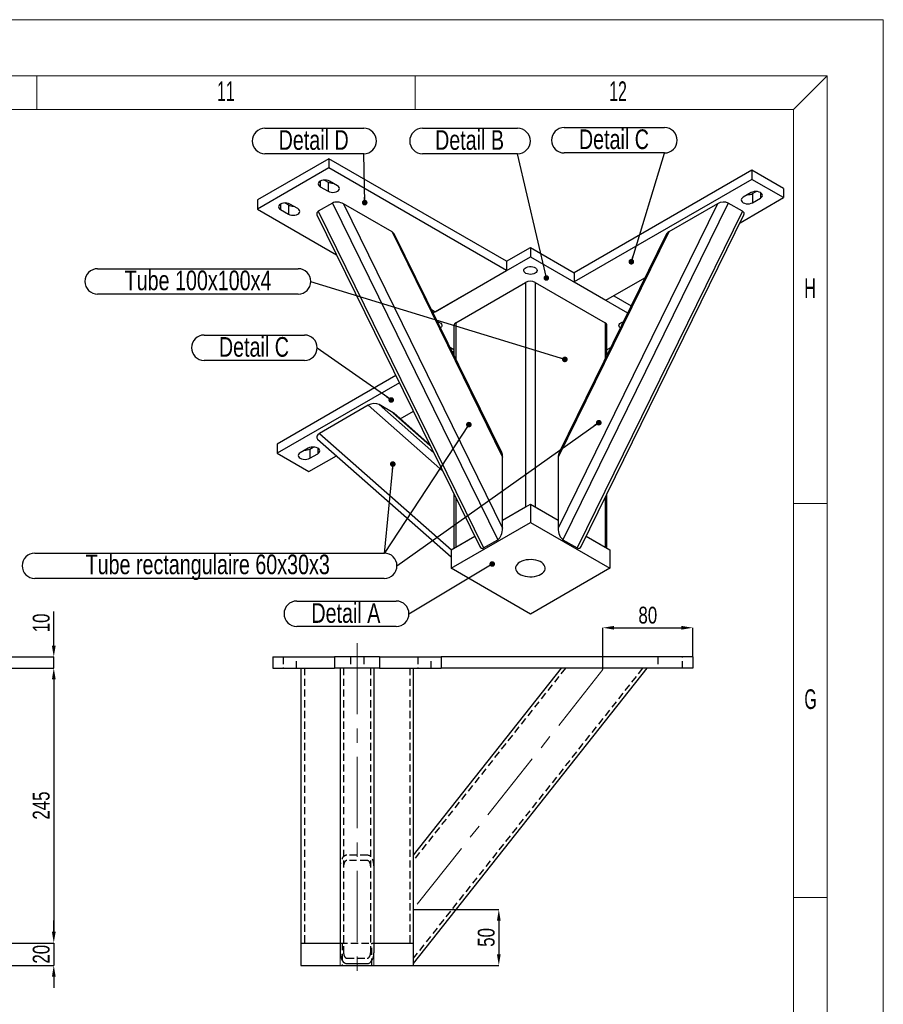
# Model space of a CAD drawing. Header units: millimetres. Extents: x 0 to 841, y 0 to 594.
# Tile 14 of 14: x 687 to 841, y 418 to 594. Entities that reach past the tile are written whole.
import ezdxf

# ---------------------------------------------------------------- set-up
doc = ezdxf.new("R2010")
doc.units = ezdxf.units.MM
doc.header["$PDSIZE"] = -1
doc.linetypes.add('CENTERX2', pattern=[20.32, 12.7, -2.54, 2.54, -2.54])
doc.linetypes.add('HIDDEN', pattern=[1.905, 1.27, -0.635])
for name, color, linetype in [('COTES', 1, 'Continuous'), ('NOTES', 6, 'Continuous'), ('TRAIT-MIXTES', 3, 'CENTERX2'), ('TRAIT-TIRET', 2, 'HIDDEN')]:
    doc.layers.add(name, color=color, linetype=linetype)
doc.layers.add('TRAIT-FORT', color=4, linetype='Continuous', lineweight=25)
doc.styles.add('SLDTEXTSTYLE0', font='TXT', dxfattribs={"width": 0.75})
doc.styles.add('SLDTEXTSTYLE1', font='TXT', dxfattribs={"width": 0.605})
doc.dimstyles.new('SLDDIMSTYLE0', dxfattribs={"dimtxt": 3, "dimasz": 2, "dimexe": 0, "dimexo": 0.0625, "dimgap": 0.75, "dimtad": 1, "dimlfac": 5, "dimrnd": 1e-09, "dimzin": 12, "dimdsep": 46, "dimtxsty": 'SLDTEXTSTYLE0', "dimsah": 1, "dimcen": 0.09, "dimadec": 0, "dimazin": 3, "dimtfac": 1, "dimtofl": 0, "dimtmove": 0, "dimatfit": 3, "dimfxl": 1, "dimfrac": 2, "dimtolj": 1, "dimtzin": 12, "dimarcsym": 0})
doc.dimstyles.new('SLDDIMSTYLE1', dxfattribs={"dimtxt": 3, "dimasz": 2, "dimexe": 0, "dimexo": 0.0625, "dimgap": 0.75, "dimtad": 1, "dimlfac": 5, "dimrnd": 1e-09, "dimzin": 12, "dimdsep": 46, "dimtxsty": 'SLDTEXTSTYLE0', "dimsah": 1, "dimcen": 0.09, "dimadec": 0, "dimazin": 3, "dimtfac": 1, "dimtmove": 0, "dimatfit": 0, "dimfxl": 1, "dimfrac": 2, "dimtolj": 1, "dimtzin": 12, "dimarcsym": 0})
doc.dimstyles.new('SLDDIMSTYLE2', dxfattribs={"dimtxt": 0.18, "dimasz": 1, "dimexe": 0, "dimexo": 0.0625, "dimgap": 0, "dimtad": 0, "dimtih": 1, "dimtoh": 1, "dimdec": 0, "dimrnd": 1e-09, "dimzin": 0, "dimdsep": 46, "dimtxsty": 'Standard', "dimblk1": 'DOT', "dimblk2": 'DOT', "dimsah": 1, "dimcen": 0.09, "dimadec": 0, "dimazin": 0, "dimtfac": 1, "dimtdec": 0, "dimtofl": 0, "dimtmove": 0, "dimatfit": 3, "dimldrblk": 'DOT', "dimfxl": 1, "dimfrac": 2, "dimtolj": 1, "dimtzin": 0, "dimarcsym": 0})

# ---------------------------------------------------------------- blocks, each defined once
blk = doc.blocks.new('SW_NOTE_27')
at = {"layer": 'NOTES', "color": 0}
for p, q in [((-16.98, 4.57), (0, 4.57)), ((0, 0.05), (-16.98, 0.05))]:
    blk.add_line(p, q, dxfattribs=at)
for centre, start, end in [((-16.98, 2.31), 90, 270), ((0, 2.31), 270, 90)]:
    blk.add_arc(centre, 2.26, start, end, dxfattribs=at)
at = {"layer": 'NOTES', "color": 0, "insert": (-8.57, 4.24), "char_height": 3.5, "attachment_point": 2, "style": 'SLDTEXTSTYLE0'}
blk.add_mtext('Detail B', dxfattribs=at)
blk = doc.blocks.new('_Dot')
at = {"color": 0, "linetype": 'ByBlock', "lineweight": -2}
blk.add_line((-0.5, 0), (-1, 0), dxfattribs=at)
at = {"color": 0, "linetype": 'ByBlock', "const_width": 0.5}
blk.add_lwpolyline([(-0.25, 0, 1), (0.25, 0, 1)], format="xyb", close=True, dxfattribs=at)
blk = doc.blocks.new('SW_NOTE_28')
at = {"layer": 'NOTES', "color": 0}
for p, q in [((-17.61, 4.57), (0, 4.57)), ((0, 0.05), (-17.61, 0.05))]:
    blk.add_line(p, q, dxfattribs=at)
for centre, start, end in [((-17.61, 2.31), 90, 270), ((0, 2.31), 270, 90)]:
    blk.add_arc(centre, 2.26, start, end, dxfattribs=at)
at = {"layer": 'NOTES', "color": 0, "insert": (-8.93, 4.24), "char_height": 3.5, "attachment_point": 2, "style": 'SLDTEXTSTYLE0'}
blk.add_mtext('Detail D', dxfattribs=at)
blk = doc.blocks.new('SW_NOTE_29')
at = {"layer": 'NOTES', "color": 0}
for p, q in [((-17.86, 4.57), (0, 4.57)), ((0, 0.05), (-17.86, 0.05))]:
    blk.add_line(p, q, dxfattribs=at)
for centre, start, end in [((-17.86, 2.31), 90, 270), ((0, 2.31), 270, 90)]:
    blk.add_arc(centre, 2.26, start, end, dxfattribs=at)
at = {"layer": 'NOTES', "color": 0, "insert": (-9.01, 4.25), "char_height": 3.5, "attachment_point": 2, "style": 'SLDTEXTSTYLE0'}
blk.add_mtext('Detail C', dxfattribs=at)
blk = doc.blocks.new('SW_NOTE_30')
at = {"layer": 'NOTES', "color": 0}
for p, q in [((-20.13, 2.31), (-2.26, 2.31)), ((-2.26, -2.22), (-20.13, -2.22))]:
    blk.add_line(p, q, dxfattribs=at)
for centre, start, end in [((-20.13, 0.05), 90, 270), ((-2.26, 0.05), 270, 90)]:
    blk.add_arc(centre, 2.26, start, end, dxfattribs=at)
at = {"layer": 'NOTES', "color": 0, "insert": (-11.27, 1.95), "char_height": 3.5, "attachment_point": 2, "style": 'SLDTEXTSTYLE0'}
blk.add_mtext('Detail C', dxfattribs=at)
blk = doc.blocks.new('SW_NOTE_31')
at = {"layer": 'NOTES', "color": 0}
for p, q in [((-20, 2.31), (-2.26, 2.31)), ((-2.26, -2.22), (-20, -2.22))]:
    blk.add_line(p, q, dxfattribs=at)
for centre, start, end in [((-20, 0.05), 90, 270), ((-2.26, 0.05), 270, 90)]:
    blk.add_arc(centre, 2.26, start, end, dxfattribs=at)
at = {"layer": 'NOTES', "color": 0, "insert": (-11.24, 1.93), "char_height": 3.5, "attachment_point": 2, "style": 'SLDTEXTSTYLE0'}
blk.add_mtext('Detail A', dxfattribs=at)
blk = doc.blocks.new('SW_NOTE_32')
at = {"layer": 'NOTES', "color": 0}
for p, q in [((-64.53, 2.31), (-2.26, 2.31)), ((-2.26, -2.22), (-64.53, -2.22))]:
    blk.add_line(p, q, dxfattribs=at)
for centre, start, end in [((-64.53, 0.05), 90, 270), ((-2.26, 0.05), 270, 90)]:
    blk.add_arc(centre, 2.26, start, end, dxfattribs=at)
at = {"layer": 'NOTES', "color": 0, "insert": (-33.72, 2.05), "char_height": 3.5, "attachment_point": 2, "style": 'SLDTEXTSTYLE0'}
blk.add_mtext('Tube rectangulaire 60x30x3', dxfattribs=at)
blk = doc.blocks.new('SW_NOTE_33')
at = {"layer": 'NOTES', "color": 0}
for p, q in [((-37.99, 2.31), (-2.26, 2.31)), ((-2.26, -2.22), (-37.99, -2.22))]:
    blk.add_line(p, q, dxfattribs=at)
for centre, start, end in [((-37.99, 0.05), 90, 270), ((-2.26, 0.05), 270, 90)]:
    blk.add_arc(centre, 2.26, start, end, dxfattribs=at)
at = {"layer": 'NOTES', "color": 0, "insert": (-20.1, 1.98), "char_height": 3.5, "attachment_point": 2, "style": 'SLDTEXTSTYLE0'}
blk.add_mtext('Tube 100x100x4', dxfattribs=at)
blk = doc.blocks.new('_D_93')
at = {"layer": 'COTES', "color": 0, "lineweight": -2, "transparency": 16777216}
for p, q in [((693.19, 431.35), (693.19, 433.35)), ((635.76, 429.35), (693.19, 429.35)), ((693.19, 429.35), (693.19, 425.35)), ((635.76, 425.35), (693.19, 425.35)), ((693.19, 423.35), (693.19, 421.35))]:
    blk.add_line(p, q, dxfattribs=at)
at = {"layer": 'COTES', "color": 0, "transparency": 16777216}
for points in [[(692.86, 431.35), (693.53, 431.35), (693.19, 429.35)], [(692.86, 423.35), (693.53, 423.35), (693.19, 425.35)]]:
    blk.add_solid(points, dxfattribs=at)
at = {"layer": 'Defpoints', "color": 0, "transparency": 16777216}
for p in [(635.7, 429.35), (635.7, 425.35), (693.19, 425.35)]:
    blk.add_point(p, dxfattribs=at)
at = {"layer": 'COTES', "color": 0, "transparency": 16777216, "insert": (689.44, 427.35), "char_height": 3, "attachment_point": 2, "rotation": 90, "style": 'SLDTEXTSTYLE0'}
blk.add_mtext('\\A1;20', dxfattribs=at)
blk = doc.blocks.new('_D_94')
at = {"layer": 'COTES', "color": 0, "lineweight": -2, "transparency": 16777216}
for p, q in [((693.19, 482.35), (693.19, 488.47)), ((685.56, 480.35), (693.19, 480.35)), ((693.19, 478.35), (693.19, 480.35)), ((685.56, 478.35), (693.19, 478.35)), ((693.19, 476.35), (693.19, 474.35))]:
    blk.add_line(p, q, dxfattribs=at)
at = {"layer": 'COTES', "color": 0, "transparency": 16777216}
for points in [[(692.86, 482.35), (693.53, 482.35), (693.19, 480.35)], [(692.86, 476.35), (693.53, 476.35), (693.19, 478.35)]]:
    blk.add_solid(points, dxfattribs=at)
at = {"layer": 'Defpoints', "color": 0, "transparency": 16777216}
for p in [(685.5, 480.35), (685.5, 478.35), (693.19, 478.35)]:
    blk.add_point(p, dxfattribs=at)
at = {"layer": 'COTES', "color": 0, "transparency": 16777216, "insert": (689.44, 486.41), "char_height": 3, "attachment_point": 2, "rotation": 90, "style": 'SLDTEXTSTYLE0'}
blk.add_mtext('\\A1;10', dxfattribs=at)
blk = doc.blocks.new('_D_95')
at = {"layer": 'COTES', "color": 0, "lineweight": -2, "transparency": 16777216}
for p, q in [((685.56, 478.35), (693.19, 478.35)), ((693.19, 476.35), (693.19, 431.35)), ((635.76, 429.35), (693.19, 429.35))]:
    blk.add_line(p, q, dxfattribs=at)
at = {"layer": 'COTES', "color": 0, "transparency": 16777216}
for points in [[(692.86, 476.35), (693.53, 476.35), (693.19, 478.35)], [(692.86, 431.35), (693.53, 431.35), (693.19, 429.35)]]:
    blk.add_solid(points, dxfattribs=at)
at = {"layer": 'Defpoints', "color": 0, "transparency": 16777216}
for p in [(685.5, 478.35), (635.7, 429.35), (693.19, 429.35)]:
    blk.add_point(p, dxfattribs=at)
at = {"layer": 'COTES', "color": 0, "transparency": 16777216, "insert": (689.44, 453.85), "char_height": 3, "attachment_point": 2, "rotation": 90, "style": 'SLDTEXTSTYLE0'}
blk.add_mtext('\\A1;245', dxfattribs=at)
blk = doc.blocks.new('_D_96')
at = {"layer": 'COTES', "color": 0, "lineweight": -2, "transparency": 16777216}
for p, q in [((757.3, 435.35), (772.49, 435.35)), ((772.49, 433.35), (772.49, 427.35)), ((757.3, 425.35), (772.49, 425.35))]:
    blk.add_line(p, q, dxfattribs=at)
at = {"layer": 'COTES', "color": 0, "transparency": 16777216}
for points in [[(772.16, 433.35), (772.82, 433.35), (772.49, 435.35)], [(772.16, 427.35), (772.82, 427.35), (772.49, 425.35)]]:
    blk.add_solid(points, dxfattribs=at)
at = {"layer": 'Defpoints', "color": 0, "transparency": 16777216}
for p in [(757.24, 435.35), (757.24, 425.35), (772.49, 425.35)]:
    blk.add_point(p, dxfattribs=at)
at = {"layer": 'COTES', "color": 0, "transparency": 16777216, "insert": (768.74, 430.35), "char_height": 3, "attachment_point": 2, "rotation": 90, "style": 'SLDTEXTSTYLE0'}
blk.add_mtext('\\A1;50', dxfattribs=at)
blk = doc.blocks.new('_D_97')
at = {"layer": 'COTES', "color": 0, "lineweight": -2, "transparency": 16777216}
for p, q in [((791.04, 478.15), (791.04, 485.55)), ((793.04, 485.55), (805.04, 485.55)), ((807.04, 480.41), (807.04, 485.55))]:
    blk.add_line(p, q, dxfattribs=at)
at = {"layer": 'COTES', "color": 0, "transparency": 16777216}
for points in [[(793.04, 485.88), (793.04, 485.21), (791.04, 485.55)], [(805.04, 485.88), (805.04, 485.21), (807.04, 485.55)]]:
    blk.add_solid(points, dxfattribs=at)
at = {"layer": 'Defpoints', "color": 0, "transparency": 16777216}
for p in [(807.04, 485.55), (807.04, 480.35), (791.04, 478.09)]:
    blk.add_point(p, dxfattribs=at)
at = {"layer": 'COTES', "color": 0, "transparency": 16777216, "insert": (799.04, 489.3), "char_height": 3, "attachment_point": 2, "style": 'SLDTEXTSTYLE0'}
blk.add_mtext('\\A1;80', dxfattribs=at)

msp = doc.modelspace()

# ---------------------------------------------------------------- linework, layer by layer
at = {"lineweight": 18}
for p, q in [((841.001, 593.9431), (0.001, 593.9431)), ((841.001, -0.0569), (841.001, 593.9431)), ((831.001, 583.9431), (10.001, 583.9431)), ((690.168, 577.9431), (690.168, 583.9431)), ((757.5847, 577.9431), (757.5847, 583.9431)), ((825.001, 577.9431), (831.001, 583.9431)), ((831.001, 9.9431), (831.001, 583.9431)), ((16.001, 577.9431), (825.001, 577.9431)), ((825.0417, 577.9102), (555.3612, 577.9102)), ((825.001, 15.9431), (825.001, 577.9431)), ((831.001, 507.6931), (825.001, 507.6931)), ((831.001, 437.4431), (825.001, 437.4431)), ((744.2384, 429.3452), (744.2384, 425.3452)), ((750.2384, 429.3452), (750.2384, 425.3452))]:
    msp.add_line(p, q, dxfattribs=at)
at = {"layer": 'TRAIT-FORT', "lineweight": 25}
for p, q in [((742.2016, 569.1579), (729.4736, 561.8102)), ((742.2016, 569.1579), (742.2016, 567.5248)), ((773.8799, 550.8703), (742.2016, 569.1579)), ((742.2016, 567.5248), (729.4736, 560.1771)), ((773.8799, 549.2373), (742.2016, 567.5248)), ((817.5791, 567.1169), (785.9008, 548.8293)), ((817.5791, 567.1169), (817.5791, 565.4838)), ((823.236, 563.8512), (817.5791, 567.1169)), ((741.4281, 565.3591), (742.0601, 564.9942)), ((817.5791, 565.4838), (785.9008, 547.1962)), ((823.236, 562.2181), (817.5791, 565.4838)), ((740.6459, 565.1572), (740.6459, 564.1775)), ((740.6459, 564.1775), (742.0601, 563.3611)), ((742.0601, 564.9942), (742.0601, 563.3611)), ((743.7572, 564.3408), (742.343, 565.1572)), ((823.236, 563.8512), (823.236, 562.2181)), ((729.4736, 561.8102), (729.4736, 560.1771)), ((815.4703, 557.7351), (823.236, 562.2181)), ((817.4377, 563.1162), (816.0235, 562.2998)), ((817.7206, 562.9532), (818.3526, 563.318)), ((817.7206, 562.9532), (817.7206, 561.3201)), ((817.7206, 561.3201), (819.1348, 562.1365)), ((819.1348, 563.1162), (819.1348, 562.1365)), ((729.4736, 560.1771), (743.57, 552.0395)), ((733.5749, 561.0752), (733.5749, 560.0955)), ((733.5749, 560.0955), (734.9891, 559.2791)), ((734.3571, 561.277), (734.9891, 560.9122)), ((734.9891, 560.9122), (734.9891, 559.2791)), ((736.6861, 560.2588), (735.2719, 561.0752)), ((742.874, 561.2585), (740.3284, 559.7889)), ((742.874, 561.2585), (772.3243, 501.2469)), ((744.8043, 561.1238), (773.1728, 503.3165)), ((753.4581, 556.1281), (744.8043, 561.1238)), ((811.4409, 561.1238), (783.0723, 503.3165)), ((813.3712, 561.2585), (783.9209, 501.2469)), ((811.4409, 561.1238), (802.787, 556.1281)), ((815.9167, 559.7889), (813.3712, 561.2585)), ((740.0915, 559.1276), (769.0875, 500.0419)), ((740.3284, 559.7889), (769.7787, 499.7774)), ((815.9167, 559.7889), (786.4664, 499.7774)), ((787.1577, 500.0419), (816.1536, 559.1276)), ((753.4581, 556.1281), (773.1728, 515.955)), ((773.0155, 516.7804), (753.9282, 555.6751)), ((802.787, 556.1281), (783.0723, 515.955)), ((802.3169, 555.6751), (783.2296, 516.7804)), ((773.8799, 550.8703), (778.1226, 553.3196)), ((778.1226, 553.3196), (778.1226, 551.6865)), ((778.1226, 553.3196), (785.9008, 548.8293)), ((760.7946, 541.6833), (778.1226, 551.6865)), ((778.1226, 551.6865), (795.4505, 541.6833)), ((773.8799, 550.8703), (773.8799, 549.2373)), ((761.152, 541.8896), (773.8799, 549.2373)), ((785.9008, 548.8293), (785.9008, 547.1962)), ((791.5576, 543.9306), (798.5282, 547.9546)), ((764.829, 539.9302), (777.2741, 547.1146)), ((777.2741, 547.1146), (777.2741, 507.1041)), ((778.9711, 547.1146), (778.9711, 507.1041)), ((778.9711, 547.1146), (791.4162, 539.9302)), ((785.9008, 547.1962), (791.5576, 543.9306)), ((792.9721, 544.7471), (796.075, 542.9558)), ((760.5121, 542.259), (761.152, 541.8896)), ((764.4775, 539.4404), (764.4775, 534.1786)), ((764.829, 539.9302), (764.829, 533.4624)), ((791.4162, 539.9302), (791.4162, 533.4624)), ((791.7677, 534.1786), (791.7677, 539.4404)), ((764.4775, 535.0714), (763.8662, 535.4243)), ((792.379, 535.4243), (791.7677, 535.0714)), ((764.4775, 534.8289), (764.2288, 534.6853)), ((754.1425, 530.4957), (733.0092, 518.2957)), ((754.767, 529.2231), (733.0092, 516.6626)), ((749.2155, 525.2019), (740.5616, 520.2061)), ((749.2155, 525.2019), (762.4962, 513.473)), ((753.6913, 523.867), (751.1458, 525.3365)), ((751.1458, 525.3365), (760.9032, 516.7193)), ((753.6913, 523.867), (760.2288, 518.0934)), ((760.2105, 518.1308), (753.8146, 523.7793)), ((754.9357, 522.7892), (757.2646, 524.1337)), ((740.5616, 520.2061), (764.0448, 499.467)), ((733.0092, 518.2957), (733.0092, 516.6626)), ((740.2052, 519.1795), (763.9804, 498.1824)), ((733.0092, 516.6626), (738.666, 513.3969)), ((738.5246, 517.5606), (737.1104, 516.7442)), ((738.666, 513.3969), (743.5562, 516.22)), ((738.8074, 517.3976), (739.4395, 517.7625)), ((738.8074, 517.3976), (738.8074, 515.7645)), ((738.8074, 515.7645), (740.2217, 516.5809)), ((740.2217, 517.5606), (740.2217, 516.5809)), ((773.1728, 503.3165), (773.1728, 515.955)), ((783.0723, 515.955), (783.0723, 503.3165)), ((764.4775, 509.4357), (764.4775, 499.7168)), ((791.7677, 499.7168), (791.7677, 509.4357)), ((764.829, 508.7195), (764.829, 499.9197)), ((773.1728, 504.7365), (778.1226, 507.5939)), ((778.1226, 507.5939), (778.1226, 504.3278)), ((778.1226, 507.5939), (783.0723, 504.7365)), ((791.4162, 508.7195), (791.4162, 499.9197)), ((773.1728, 504.7365), (777.2741, 507.1041)), ((778.9711, 507.1041), (783.0723, 504.7365)), ((763.9804, 496.1637), (778.1226, 504.3278)), ((778.1226, 504.3278), (792.2647, 496.1637)), ((763.9804, 499.4299), (768.1941, 501.8623)), ((764.829, 499.9197), (768.1941, 501.8623)), ((769.7787, 499.7774), (772.3243, 501.2469)), ((783.9209, 501.2469), (786.4664, 499.7774)), ((788.0511, 501.8623), (792.2647, 499.4299)), ((788.0511, 501.8623), (791.4162, 499.9197)), ((763.9804, 499.4299), (763.9804, 496.1637)), ((792.2647, 499.4299), (792.2647, 496.1637)), ((778.1226, 487.9996), (763.9804, 496.1637)), ((792.2647, 496.1637), (778.1226, 487.9996)), ((732.2384, 480.3452), (732.2384, 478.3452)), ((732.2384, 480.3452), (743.2384, 480.3452)), ((743.2384, 480.3452), (743.2384, 478.3452)), ((751.2384, 480.3452), (743.2384, 480.3452)), ((751.2384, 480.3452), (751.2384, 478.3452)), ((751.2384, 480.3452), (762.2384, 480.3452)), ((762.2384, 480.3452), (762.2384, 478.3452)), ((807.0384, 480.3452), (762.2384, 480.3452)), ((807.0384, 480.3452), (807.0384, 478.3452)), ((732.2384, 478.3452), (743.2384, 478.3452)), ((737.2384, 478.3452), (737.2384, 429.3452)), ((751.2384, 478.3452), (743.2384, 478.3452)), ((744.2384, 478.3452), (744.2384, 427.6062)), ((750.2384, 478.3452), (750.2384, 427.6062)), ((751.2384, 478.3452), (762.2384, 478.3452)), ((757.2384, 478.3452), (757.2384, 429.3452)), ((798.8874, 478.3452), (757.2384, 425.6715)), ((783.5894, 478.3452), (757.2384, 445.019)), ((807.0384, 478.3452), (762.2384, 478.3452)), ((737.2384, 429.3452), (744.2384, 429.3452)), ((737.2384, 429.3452), (737.2384, 425.3452)), ((738.4384, 429.3452), (744.2384, 429.3452)), ((750.2384, 429.3452), (757.2384, 429.3452)), ((750.2384, 429.3452), (756.0384, 429.3452)), ((757.2384, 429.3452), (757.2384, 425.3452)), ((737.2384, 425.3452), (757.2384, 425.3452)), ((745.4384, 425.6715), (749.0384, 425.6715))]:
    msp.add_line(p, q, dxfattribs=at)
at = {"layer": 'TRAIT-FORT', "lineweight": 25, "flags": 128}
for points in [[(742.343, 565.1572), (742.0945, 565.2673), (741.805, 565.3365), (741.4945, 565.3601), (741.1839, 565.3365), (740.8945, 565.2673), (740.6459, 565.1572), (740.4552, 565.0137), (740.3353, 564.8467), (740.2945, 564.6674), (740.3353, 564.4881), (740.4552, 564.321), (740.6459, 564.1775)], [(742.0601, 563.3611), (742.3087, 563.251), (742.5981, 563.1818), (742.9087, 563.1582), (743.2192, 563.1818), (743.5087, 563.251), (743.7572, 563.3611), (743.9479, 563.5046), (744.0678, 563.6717), (744.1087, 563.851), (744.0678, 564.0303), (743.9479, 564.1973), (743.7572, 564.3408)], [(816.0235, 562.2998), (815.8328, 562.1563), (815.7129, 561.9892), (815.672, 561.8099), (815.7129, 561.6306), (815.8328, 561.4636), (816.0235, 561.3201), (816.272, 561.21), (816.5615, 561.1408), (816.872, 561.1172), (817.1826, 561.1408), (817.472, 561.21), (817.7206, 561.3201)], [(819.1348, 562.1365), (819.3255, 562.28), (819.4454, 562.4471), (819.4862, 562.6263), (819.4454, 562.8056), (819.3255, 562.9727), (819.1348, 563.1162), (818.8862, 563.2263), (818.5968, 563.2955), (818.2862, 563.3191), (817.9757, 563.2955), (817.6862, 563.2263), (817.4377, 563.1162)], [(735.2719, 561.0752), (735.0234, 561.1853), (734.734, 561.2545), (734.4234, 561.2781), (734.1128, 561.2545), (733.8234, 561.1853), (733.5749, 561.0752), (733.3842, 560.9317), (733.2643, 560.7646), (733.2234, 560.5853), (733.2643, 560.406), (733.3842, 560.239), (733.5749, 560.0955)], [(734.9891, 559.2791), (735.2376, 559.169), (735.527, 559.0998), (735.8376, 559.0762), (736.1482, 559.0998), (736.4376, 559.169), (736.6861, 559.2791), (736.8768, 559.4225), (736.9967, 559.5896), (737.0376, 559.7689), (736.9967, 559.9482), (736.8768, 560.1153), (736.6861, 560.2588)], [(778.9711, 548.7474), (778.7334, 548.641), (778.4574, 548.572), (778.1603, 548.5448), (777.8608, 548.5612), (777.5778, 548.62), (777.329, 548.7176), (777.1301, 548.8479), (776.9935, 549.0026), (776.9279, 549.1721), (776.9374, 549.3456), (777.0213, 549.5124), (777.1744, 549.6618), (777.3871, 549.7846), (777.646, 549.873), (777.9349, 549.9215), (778.2355, 549.9269), (778.5291, 549.889), (778.7971, 549.8102), (779.0227, 549.6954), (779.1918, 549.5518), (779.2937, 549.3884), (779.322, 549.2155), (779.2749, 549.044), (779.1555, 548.8846), (778.9711, 548.7474)], [(761.5774, 540.0881), (761.6968, 540.0576), (761.9456, 539.96), (762.1445, 539.8297), (762.2811, 539.675), (762.3467, 539.5055), (762.3372, 539.332), (762.2533, 539.1652), (762.1028, 539.0177)], [(794.1424, 539.0177), (794.0239, 539.1259), (793.922, 539.2892), (793.8937, 539.4621), (793.9408, 539.6336), (794.0603, 539.793), (794.2446, 539.9302)], [(794.2446, 539.9302), (794.4823, 540.0366), (794.6677, 540.0881)], [(737.1104, 516.7442), (736.9197, 516.6007), (736.7998, 516.4337), (736.7589, 516.2544), (736.7998, 516.0751), (736.9197, 515.908), (737.1104, 515.7645), (737.3589, 515.6544), (737.6483, 515.5852), (737.9589, 515.5616), (738.2695, 515.5852), (738.5589, 515.6544), (738.8074, 515.7645)], [(740.2217, 516.5809), (740.4124, 516.7244), (740.5322, 516.8915), (740.5731, 517.0708), (740.5322, 517.2501), (740.4124, 517.4171), (740.2217, 517.5606), (739.9731, 517.6707), (739.6837, 517.7399), (739.3731, 517.7635), (739.0625, 517.7399), (738.7731, 517.6707), (738.5246, 517.5606)], [(779.9964, 495.082), (780.2793, 495.2748), (780.5033, 495.4918), (780.6624, 495.7272), (780.7522, 495.9745), (780.7703, 496.2269), (780.7162, 496.4776), (780.5913, 496.7198), (780.3991, 496.9468), (780.1448, 497.1524), (779.8353, 497.3311), (779.4791, 497.4779), (779.0859, 497.5889), (778.6664, 497.6609), (778.2321, 497.6922), (777.7948, 497.6818), (777.3664, 497.6299), (776.9587, 497.5381), (776.5827, 497.4087), (776.2488, 497.2454), (775.9659, 497.0526), (775.7418, 496.8356), (775.5828, 496.6002), (775.4929, 496.3529), (775.4748, 496.1005), (775.529, 495.8498), (775.6539, 495.6076), (775.8461, 495.3806), (776.1004, 495.175), (776.4099, 494.9963), (776.7661, 494.8495), (777.1593, 494.7385), (777.5788, 494.6664), (778.0131, 494.6352), (778.4504, 494.6456), (778.8787, 494.6975), (779.2865, 494.7893), (779.6624, 494.9187), (779.9964, 495.082)]]:
    msp.add_lwpolyline(points, dxfattribs=at)
at = {"layer": 'TRAIT-FORT', "lineweight": 25}
for centre, radius, start, end in [((742.8913, 566.5873), 1.7969, 242.447756, 272.669154), ((816.8894, 564.5463), 1.7969, 267.330846, 297.552244), ((735.8203, 562.5053), 1.7969, 242.447756, 272.669154), ((778.1226, 545.4769), 1.8444, 62.609672, 117.390328), ((765.0781, 539.3805), 0.6035, 114.374658, 174.305201), ((791.1671, 539.3805), 0.6035, 5.694799, 65.625342), ((737.9763, 518.9907), 1.7969, 267.330846, 297.552244)]:
    msp.add_arc(centre, radius, start, end, dxfattribs=at)
for centre, major_axis, ratio, start_param, end_param in [((743.9557, 560.634), (1.3669, -0.2708), 0.54581146, 1.01334271, 2.58413904), ((812.2894, 560.634), (1.3669, 0.2708), 0.54581146, 0.55745362, 2.12824994), ((741.4102, 559.1645), (1.3669, -0.2708), 0.54581146, 2.58413904, 3.53621987), ((814.835, 559.1645), (1.3669, 0.2708), 0.54581146, 5.8885581, 6.84063892), ((752.6096, 555.6382), (1.3669, -0.2708), 0.54581146, 0.39462721, 1.01334271), ((803.6356, 555.6382), (1.3669, 0.2708), 0.54581146, 2.12824994, 2.74696544), ((750.064, 524.712), (1.3669, 0.2708), 0.54581146, 0.55745362, 2.12824994), ((752.6096, 523.2425), (1.3669, 0.2708), 0.54581146, 0.39462721, 0.55745362), ((741.4102, 519.7163), (1.3669, 0.2708), 0.54581146, 2.12824994, 3.53621987), ((772.3243, 515.4651), (0.3262, 1.6467), 0.47568327, 5.10701619, 5.72573169), ((783.9209, 515.4651), (-0.3262, 1.6467), 0.47568327, 0.55745362, 1.17616911), ((772.3243, 502.8267), (0.3262, 1.6467), 0.47568327, 3.53621987, 5.10701619), ((783.9209, 502.8267), (-0.3262, 1.6467), 0.47568327, 1.17616911, 2.74696544), ((769.7787, 501.3572), (0.3262, 1.6467), 0.47568327, 2.58413904, 3.53621987), ((786.4664, 501.3572), (-0.3262, 1.6467), 0.47568327, 2.74696544, 3.69904627), ((745.4384, 427.6062), (0, -1.9347), 0.62023558, 4.71238898, 6.28318531), ((749.0384, 427.6062), (0, -1.9347), 0.62023558, 0, 1.57079633)]:
    msp.add_ellipse(centre, major_axis=major_axis, ratio=ratio, start_param=start_param, end_param=end_param, dxfattribs=at)
at = {"layer": 'TRAIT-MIXTES', "lineweight": 18}
for p, q in [((747.2384, 482.8311), (747.2384, 422.9466)), ((791.0384, 478.0923), (757.2384, 435.3452))]:
    msp.add_line(p, q, dxfattribs=at)
at = {"layer": 'TRAIT-TIRET'}
for p, q in [((734.0384, 480.3452), (734.0384, 478.3452)), ((736.4384, 478.3452), (736.4384, 480.3452)), ((746.0384, 480.3452), (746.0384, 478.3452)), ((748.4384, 480.3452), (748.4384, 478.3452)), ((758.0384, 480.3452), (758.0384, 478.3452)), ((760.4384, 478.3452), (760.4384, 480.3452)), ((800.8384, 480.3452), (800.8384, 478.3452)), ((805.2384, 478.3452), (805.2384, 480.3452)), ((737.8384, 478.3452), (737.8384, 429.3452)), ((744.8384, 478.3452), (744.8384, 427.6062)), ((749.6384, 478.3452), (749.6384, 427.6062)), ((756.6384, 478.3452), (756.6384, 429.3452)), ((798.1225, 478.3452), (757.2384, 426.6389)), ((784.3543, 478.3452), (757.2384, 444.0516)), ((749.0384, 445.019), (745.4384, 445.019)), ((749.0384, 444.0516), (745.4384, 444.0516)), ((744.2384, 429.3452), (750.2384, 429.3452)), ((744.5884, 429.3452), (744.5884, 425.3452)), ((749.8884, 425.3452), (749.8884, 429.3452)), ((745.4384, 426.6389), (749.0384, 426.6389))]:
    msp.add_line(p, q, dxfattribs=at)
for centre, major_axis, start_param, end_param in [((745.4384, 443.0842), (0, -1.9347), 3.14159265, 4.71238898), ((749.0384, 443.0842), (0, -1.9347), 1.57079633, 3.14159265), ((745.4384, 443.0842), (0, -0.9674), 3.14159265, 4.71238898), ((749.0384, 443.0842), (0, -0.9674), 1.57079633, 3.14159265), ((745.4384, 427.6062), (0, -0.9674), 4.71238898, 6.28318531), ((749.0384, 427.6062), (0, -0.9674), 0, 1.57079633)]:
    msp.add_ellipse(centre, major_axis=major_axis, ratio=0.62023558, start_param=start_param, end_param=end_param, dxfattribs=at)

# ---------------------------------------------------------------- block references
at = {"layer": 'NOTES'}
for name, p in [('SW_NOTE_28', (748.4277, 570.0081)), ('SW_NOTE_27', (775.8491, 570.0081)), ('SW_NOTE_29', (802.0126, 570.1338)), ('SW_NOTE_33', (738.9937, 547.2408)), ('SW_NOTE_30', (740.1258, 535.4169)), ('SW_NOTE_32', (754.3396, 496.5489)), ('SW_NOTE_31', (756.478, 487.9955))]:
    msp.add_blockref(name, p, dxfattribs=at)

# ---------------------------------------------------------------- texts
at = {"layer": 'NOTES', "char_height": 3.5, "attachment_point": 1, "style": 'SLDTEXTSTYLE1'}
for s, insert in [('11', (722.2764, 582.9437)), ('12', (792.1596, 582.9437)), ('H', (826.9344, 547.8187)), ('G', (826.9344, 474.5687))]:
    msp.add_mtext(s, dxfattribs=dict(at, insert=insert))

# ---------------------------------------------------------------- dimensions: what is measured, and where the dimension line sits
at = {"layer": 'COTES'}
for base, p1, p2, dimstyle, picture, middle in [((693.1917, 478.3452), (685.5, 480.3452), (685.5, 478.3452), 'SLDDIMSTYLE1', '_D_94', (693.1917, 486.4077)), ((693.1917, 429.3452), (685.5, 478.3452), (635.7, 429.3452), 'SLDDIMSTYLE0', '_D_95', (693.1917, 453.8452)), ((772.4911, 425.3452), (757.2384, 435.3452), (757.2384, 425.3452), 'SLDDIMSTYLE1', '_D_96', (772.4911, 430.3452)), ((693.1917, 425.3452), (635.7, 429.3452), (635.7, 425.3452), 'SLDDIMSTYLE1', '_D_93', (693.1917, 427.3452))]:
    dim = msp.add_linear_dim(base=base, p1=p1, p2=p2, angle=90, dimstyle=dimstyle, dxfattribs=at)
    dim.commit()
    dim.dimension.update_dxf_attribs({"geometry": picture, "text_midpoint": middle, "dimtype": 160})
dim = msp.add_linear_dim(base=(807.0384, 485.5459), p1=(791.0384, 478.0923), p2=(807.0384, 480.3452), dimstyle='SLDDIMSTYLE0', dxfattribs=at)
dim.commit()
dim.dimension.update_dxf_attribs({"geometry": '_D_97', "text_midpoint": (799.0384, 485.5459), "dimtype": 160})

# ---------------------------------------------------------------- leaders
at = {"layer": 'NOTES'}
for points in [[(748.5959, 561.3295), (748.4277, 570.0081)], [(780.9611, 547.8985), (775.8491, 570.0081)], [(796.1043, 550.7944), (802.0126, 570.1338)], [(784.2593, 533.386), (738.9937, 547.2408)], [(753.3195, 526.1526), (740.1258, 535.4169)], [(767.1534, 521.7588), (752.0755, 498.8131)], [(790.3111, 522.1018), (754.3396, 496.5489)], [(753.6018, 514.7257), (752.0755, 498.8131)], [(771.3143, 496.9083), (756.478, 487.9955)]]:
    msp.add_leader(points, dimstyle='SLDDIMSTYLE2', dxfattribs=at)

doc.saveas('drawing.dxf')
